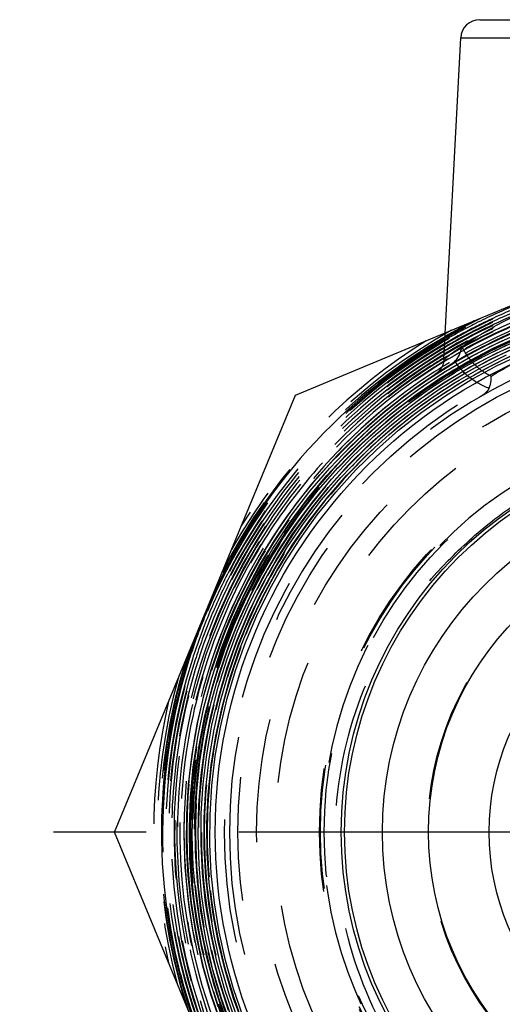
# Model space of a CAD drawing. Header units: millimetres. Extents: x 462.4 to 537.6, y 457.3 to 542.7.
# Tile 2 of 3: x 462.4 to 487.9, y 485.8 to 537.7. Entities that reach past the tile are written whole.
import ezdxf

# ---------------------------------------------------------------- set-up
doc = ezdxf.new("R2010")
doc.units = ezdxf.units.MM
doc.header["$LTSCALE"] = 65.185185
doc.linetypes.add('CENTER', pattern=[0.6, 0.375, -0.075, 0.075, -0.075])
doc.linetypes.add('HIDDEN', pattern=[0.2, 0.1, -0.1])
for name, color, linetype in [('ACHSEN_S', 7, 'CONTINUOUS'), ('FASEN', 7, 'CONTINUOUS'), ('KOERPER', 7, 'CONTINUOUS'), ('KONST.EL_MIT_GEO', 7, 'CONTINUOUS'), ('KURVEN', 7, 'CONTINUOUS')]:
    doc.layers.add(name, color=color, linetype=linetype)

msp = doc.modelspace()

# ---------------------------------------------------------------- linework, layer by layer
at = {"layer": 'ACHSEN_S', "color": 2, "linetype": 'CENTER'}
msp.add_line((537.559, 494.88), (462.441, 494.88), dxfattribs=at)
at = {"layer": 'FASEN', "color": 7, "linetype": 'Continuous'}
for radius in [28.75, 27.25]:
    msp.add_circle((500, 494.88), radius, dxfattribs=at)
at = {"layer": 'KOERPER', "color": 8, "linetype": 'HIDDEN'}
for radius in [28.75, 20.43]:
    msp.add_circle((500, 494.88), radius, dxfattribs=at)
at = {"layer": 'KOERPER', "color": 7, "linetype": 'Continuous'}
for radius in [18.43, 16]:
    msp.add_circle((500, 494.88), radius, dxfattribs=at)
at = {"layer": 'KOERPER', "color": 8, "linetype": 'HIDDEN'}
msp.add_arc((500, 494.88), 26.5, 180, 360, dxfattribs=at)
at = {"layer": 'KONST.EL_MIT_GEO', "color": 7, "linetype": 'Continuous'}
for p, q in [((486.699, 537.68), (496.801, 537.68)), ((484.812, 519.79), (485.7, 536.732)), ((485.7, 536.732), (497.8, 536.732)), ((476.977, 517.903), (484.885, 521.178)), ((467.441, 494.88), (476.977, 517.903)), ((476.977, 471.857), (467.441, 494.88))]:
    msp.add_line(p, q, dxfattribs=at)
at = {"layer": 'KONST.EL_MIT_GEO', "color": 8, "linetype": 'HIDDEN'}
for p, q in [((484.885, 521.178), (498.323, 526.745)), ((484.777, 519.849), (484.814, 519.872)), ((484.714, 519.378), (484.691, 519.363)), ((484.855, 519.717), (484.797, 519.681)), ((485.356, 519.188), (485.33, 519.173)), ((473.38, 508.435), (473.414, 508.502)), ((471.253, 494.934), (471.253, 494.88))]:
    msp.add_line(p, q, dxfattribs=at)
for points in [[(473.065, 484.754), (472.543, 486.274), (472.107, 487.82), (471.758, 489.389), (471.497, 490.974), (471.324, 492.571), (471.242, 494.176), (471.249, 495.782), (471.345, 497.386), (471.531, 498.981), (471.806, 500.564), (472.168, 502.129), (472.618, 503.671), (473.153, 505.185), (473.771, 506.667), (474.471, 508.113), (475.251, 509.517), (476.108, 510.875), (477.039, 512.183), (478.042, 513.437), (479.114, 514.633), (480.25, 515.767), (481.448, 516.837), (482.704, 517.837), (484.013, 518.766), (485.373, 519.62), (486.777, 520.397), (488.223, 521.094)], [(472.901, 485.67), (472.43, 487.2), (472.045, 488.753), (471.748, 490.326), (471.539, 491.912), (471.419, 493.508), (471.388, 495.107), (471.447, 496.706), (471.595, 498.299), (471.832, 499.882), (472.157, 501.448), (472.569, 502.994), (473.067, 504.514), (473.649, 506.004), (474.313, 507.459), (475.058, 508.875), (475.881, 510.247), (476.779, 511.57), (477.749, 512.842), (478.789, 514.057), (479.895, 515.212), (481.064, 516.303), (482.293, 517.327), (483.576, 518.281), (484.911, 519.161), (486.293, 519.966), (487.717, 520.692), (489.18, 521.337)], [(473.191, 485.304), (472.699, 486.819), (472.292, 488.36), (471.972, 489.922), (471.739, 491.499), (471.596, 493.086), (471.541, 494.678), (471.576, 496.272), (471.7, 497.86), (471.913, 499.44), (472.213, 501.004), (472.601, 502.55), (473.074, 504.071), (473.632, 505.563), (474.273, 507.022), (474.994, 508.443), (475.794, 509.82), (476.67, 511.151), (477.618, 512.431), (478.637, 513.656), (479.722, 514.821), (480.872, 515.924), (482.081, 516.961), (483.346, 517.928), (484.663, 518.824), (486.028, 519.643), (487.437, 520.386), (488.885, 521.048)], [(473.611, 484.617), (473.08, 486.106), (472.634, 487.622), (472.273, 489.161), (471.998, 490.718), (471.811, 492.287), (471.712, 493.864), (471.701, 495.445), (471.778, 497.023), (471.943, 498.595), (472.195, 500.155), (472.534, 501.698), (472.959, 503.22), (473.468, 504.716), (474.059, 506.181), (474.732, 507.61), (475.483, 509), (476.31, 510.346), (477.212, 511.643), (478.184, 512.888), (479.224, 514.077), (480.329, 515.206), (481.495, 516.271), (482.719, 517.27), (483.997, 518.198), (485.324, 519.054), (486.697, 519.834), (488.111, 520.537)], [(473.456, 485.476), (472.973, 486.975), (472.575, 488.498), (472.263, 490.041), (472.037, 491.598), (471.899, 493.166), (471.848, 494.739), (471.886, 496.313), (472.011, 497.882), (472.224, 499.441), (472.524, 500.986), (472.909, 502.512), (473.379, 504.013), (473.933, 505.486), (474.568, 506.926), (475.282, 508.328), (476.073, 509.688), (476.94, 511.001), (477.878, 512.264), (478.885, 513.473), (479.958, 514.623), (481.094, 515.711), (482.289, 516.734), (483.539, 517.689), (484.841, 518.572), (486.189, 519.382), (487.581, 520.114), (489.012, 520.768)], [(473.762, 485.083), (473.256, 486.567), (472.834, 488.077), (472.498, 489.608), (472.247, 491.156), (472.084, 492.715), (472.008, 494.28), (472.019, 495.848), (472.119, 497.412), (472.305, 498.968), (472.579, 500.512), (472.938, 502.037), (473.383, 503.54), (473.91, 505.015), (474.52, 506.459), (475.209, 507.866), (475.976, 509.233), (476.818, 510.554), (477.733, 511.826), (478.717, 513.045), (479.768, 514.207), (480.883, 515.308), (482.057, 516.345), (483.288, 517.315), (484.57, 518.214), (485.901, 519.04), (487.276, 519.79), (488.691, 520.462)], [(474.257, 484.652), (473.724, 486.115), (473.275, 487.606), (472.909, 489.119), (472.63, 490.651), (472.437, 492.195), (472.331, 493.748), (472.313, 495.305), (472.382, 496.86), (472.538, 498.409), (472.781, 499.946), (473.11, 501.467), (473.524, 502.967), (474.021, 504.442), (474.601, 505.886), (475.261, 507.295), (475.999, 508.665), (476.813, 509.991), (477.7, 511.27), (478.657, 512.496), (479.682, 513.667), (480.771, 514.778), (481.92, 515.826), (483.127, 516.808), (484.387, 517.721), (485.696, 518.561), (487.05, 519.326), (488.445, 520.014)], [(474.229, 485.152), (473.723, 486.618), (473.301, 488.11), (472.964, 489.623), (472.713, 491.152), (472.547, 492.694), (472.469, 494.242), (472.478, 495.792), (472.575, 497.339), (472.758, 498.878), (473.027, 500.404), (473.382, 501.913), (473.822, 503.399), (474.344, 504.858), (474.947, 506.286), (475.63, 507.677), (476.39, 509.027), (477.225, 510.333), (478.132, 511.589), (479.108, 512.792), (480.15, 513.939), (481.255, 515.025), (482.419, 516.047), (483.639, 517.002), (484.911, 517.886), (486.23, 518.698), (487.593, 519.434), (488.995, 520.092)], [(475.123, 507.363), (475.732, 508.506), (476.536, 509.846), (477.414, 511.138), (478.363, 512.379), (479.38, 513.565), (480.462, 514.692), (481.606, 515.756), (482.807, 516.755), (484.063, 517.684), (485.369, 518.541), (486.72, 519.324), (488.114, 520.03)], [(473.988, 484.921), (473.472, 486.394), (473.039, 487.895), (472.692, 489.417), (472.43, 490.956), (472.254, 492.507), (472.166, 494.066), (472.166, 495.627), (472.253, 497.185), (472.427, 498.736), (472.688, 500.275), (473.034, 501.797), (473.466, 503.297), (473.981, 504.77), (474.577, 506.212), (475.123, 507.363)]]:
    msp.add_lwpolyline(points, dxfattribs=at)
at = {"layer": 'KONST.EL_MIT_GEO', "color": 7, "linetype": 'Continuous'}
msp.add_lwpolyline([(484.812, 519.789), (484.804, 519.7), (484.788, 519.617), (484.766, 519.536), (484.738, 519.459), (484.704, 519.386), (484.665, 519.317), (484.622, 519.252), (484.574, 519.192), (484.524, 519.137), (484.47, 519.087), (484.414, 519.041), (484.358, 519.002)], dxfattribs=at)
at = {"layer": 'KONST.EL_MIT_GEO', "color": 8, "linetype": 'HIDDEN'}
for radius in [26.761, 26.052, 25.068, 24.065, 21.75, 21.698, 21.5, 16.043]:
    msp.add_circle((500, 494.88), radius, dxfattribs=at)
at = {"layer": 'KONST.EL_MIT_GEO', "color": 7, "linetype": 'Continuous'}
for radius in [20.6, 20.43]:
    msp.add_circle((500, 494.88), radius, dxfattribs=at)
for centre, radius, start, end in [((486.699, 536.68), 1, 89.9999, 177), ((500, 494.88), 30.081, 120.2004, 59.7996)]:
    msp.add_arc(centre, radius, start, end, dxfattribs=at)
at = {"layer": 'KONST.EL_MIT_GEO', "color": 8, "linetype": 'HIDDEN'}
for centre, radius, start, end in [((499.987, 494.854), 29.842, 89.9756, 216.6797), ((500, 494.88), 30.081, 93.0218, 120.2004), ((499.978, 494.866), 29.367, 89.9575, 153.3097), ((499.976, 494.873), 29.391, 92.8405, 121.0374), ((500, 494.88), 28.75, 91.0878, 122.9611), ((499.979, 494.866), 29.245, 106.0695, 121.235), ((500.028, 494.753), 29.213, 106.0939, 120.9591), ((500.026, 494.759), 28.992, 106.0835, 120.9624), ((500.025, 494.761), 28.837, 106.4735, 120.9648), ((499.973, 494.878), 30.001, 112.4488, 116.7221), ((499.973, 494.879), 29.846, 112.4468, 116.7301), ((499.983, 494.862), 30.142, 115.8356, 153.5904), ((499.995, 494.835), 29.587, 112.4447, 120.8285), ((500.025, 494.76), 28.684, 106.0793, 120.9668), ((500.028, 494.755), 28.536, 106.0707, 120.9584), ((500.025, 494.761), 28.376, 106.0848, 120.9789), ((499.973, 494.878), 29.693, 112.4952, 116.7206), ((500, 494.88), 26.5, 0, 180), ((499.988, 494.852), 29.723, 116.723, 121.34), ((499.991, 494.845), 29.884, 117.2936, 120.4348), ((499.99, 494.848), 30.035, 116.7241, 120.2431), ((499.979, 494.869), 30.165, 116.7227, 120.0553), ((499.983, 494.86), 29.867, 116.7309, 117.2934), ((499.983, 494.862), 30.173, 120.055, 152.8112), ((499.982, 494.862), 30.295, 119.1674, 150.5305), ((500, 494.88), 28.348, 113.8228, 284.4031), ((499.983, 494.862), 30.019, 120.2451, 152.8107), ((499.983, 494.862), 29.866, 120.4375, 152.824), ((500, 494.88), 30.494, 121.9353, 148.0647), ((500.433, 498.628), 26.302, 123.9248, 126.4336), ((499.747, 494.841), 28.282, 113.3212, 120.5847), ((499.995, 494.854), 29.418, 121.3376, 216.6673), ((499.984, 494.861), 29.559, 121.3266, 157.4621), ((499.983, 494.861), 29.712, 121.3426, 152.8001), ((499.979, 494.866), 29.552, 120.8328, 121.3239), ((499.959, 494.899), 29.207, 121.3208, 121.6834), ((499.978, 494.867), 29.397, 121.0349, 121.3236), ((499.967, 494.886), 29.068, 120.9901, 121.3247), ((499.983, 494.861), 29.251, 122.9147, 153.3054), ((499.983, 494.861), 29.097, 122.9188, 153.3042), ((499.967, 494.887), 29.22, 121.6836, 122.9148), ((499.961, 494.896), 29.056, 122.0188, 122.9189), ((499.992, 494.847), 28.899, 121.9693, 122.9144), ((499.972, 494.877), 28.71, 121.3116, 122.9125), ((499.958, 494.901), 29.05, 121.4598, 122.0187), ((499.987, 494.856), 28.889, 121.3336, 121.9158), ((499.985, 494.859), 28.579, 120.9994, 122.027), ((499.983, 494.863), 28.881, 120.9948, 121.3336), ((499.983, 494.859), 28.731, 120.9928, 121.3117), ((499.988, 494.858), 28.888, 122.9183, 179.9549), ((499.988, 494.857), 28.735, 122.9179, 179.8479), ((499.988, 494.858), 28.581, 122.9132, 179.956), ((499.984, 494.86), 28.27, 121.0089, 161.4095), ((499.992, 494.848), 28.591, 122.027, 122.9094), ((499.73, 494.871), 28.248, 120.6493, 122.5062), ((499.967, 494.885), 28.393, 120.989, 122.7973), ((499.808, 494.775), 28.372, 122.5348, 172.0628), ((499.986, 494.859), 28.425, 122.8005, 165.4622), ((499.984, 494.861), 27.961, 124.8825, 153.3031), ((500.369, 495.095), 20.821, 103.073, 137.435), ((500.003, 494.89), 21.57, 118.2734, 211.7872), ((500, 494.852), 30.039, 152.8094, 157.1383), ((499.986, 494.859), 29.87, 152.9675, 157.4562), ((500.007, 494.849), 29.739, 152.7997, 157.4648), ((500.015, 494.856), 29.405, 153.3237, 269.9716), ((500.002, 494.854), 29.271, 153.3095, 216.6767), ((500.003, 494.854), 29.118, 153.309, 220.6559), ((500.011, 494.85), 30.05, 157.4538, 162.737), ((499.946, 494.876), 29.98, 157.14, 157.4519), ((500, 494.855), 29.576, 157.4629, 202.442), ((500.019, 494.847), 29.904, 157.4585, 162.1843), ((500.004, 494.853), 29.734, 157.7361, 162.1936), ((499.946, 494.875), 29.673, 157.4666, 157.7343), ((500.001, 494.855), 30.161, 161.4127, 198.0885), ((500.001, 494.855), 30.192, 162.1915, 197.3859), ((500, 494.855), 30.038, 162.7395, 201.923), ((500, 494.855), 29.884, 162.1879, 197.3814), ((500, 494.855), 29.73, 162.1951, 197.0043), ((500, 494.855), 30.315, 164.4713, 195.2394), ((500, 494.88), 30.494, 166.9353, 193.0647), ((500.005, 494.855), 28.445, 165.4636, 216.6585), ((500.041, 494.739), 28.608, 172.0564, 220.4249), ((500, 494.88), 28.548, 172.325, 313.5988), ((500.009, 494.856), 28.91, 179.9528, 220.7247), ((500, 494.855), 28.747, 179.9497, 219.3687), ((500.008, 494.856), 28.602, 179.9536, 218.0127), ((500.03, 494.863), 29.761, 197.0014, 197.3673), ((500.032, 494.865), 29.918, 197.3823, 201.9343), ((500.012, 494.858), 29.743, 197.3684, 202.4666)]:
    msp.add_arc(centre, radius, start, end, dxfattribs=at)
for points, knots in [([(528.114, 505.611), (529.24, 502.655), (530.559, 496.34), (529.485, 486.757), (525.481, 477.977), (518.939, 470.884), (510.512, 466.182), (501.039, 464.343), (491.465, 465.55), (482.745, 469.683), (475.75, 476.33), (471.179, 484.829), (469.489, 494.33), (470.85, 503.883), (475.127, 512.534), (481.895, 519.415), (490.464, 523.838), (496.837, 524.851), (500, 524.848)], [0, 0, 0, 0, 0.062501, 0.125002, 0.187503, 0.250003, 0.312504, 0.375004, 0.437504, 0.500004, 0.562504, 0.625004, 0.687504, 0.750003, 0.812503, 0.875002, 0.937501, 1, 1, 1, 1]), ([(500, 524.541), (498.059, 524.542), (494.167, 524.162), (488.56, 522.464), (483.391, 519.703), (478.861, 515.986), (475.144, 511.457), (472.382, 506.288), (470.682, 500.681), (470.109, 494.849), (470.685, 489.018), (472.386, 483.411), (475.149, 478.244), (478.867, 473.714), (483.395, 469.996), (488.563, 467.233), (494.167, 465.529), (498.059, 465.143), (500, 465.142)], [0, 0, 0, 0, 0.062501, 0.125, 0.187501, 0.250001, 0.312502, 0.375002, 0.437501, 0.500001, 0.562501, 0.625, 0.6875, 0.75, 0.8125, 0.875, 0.937498, 1, 1, 1, 1]), ([(500, 524.387), (498.069, 524.389), (494.197, 524.01), (488.62, 522.321), (483.477, 519.574), (478.971, 515.877), (475.273, 511.371), (472.525, 506.229), (470.834, 500.651), (470.264, 494.849), (470.836, 489.048), (472.529, 483.47), (475.278, 478.33), (478.976, 473.824), (483.481, 470.125), (488.622, 467.376), (494.198, 465.681), (498.069, 465.297), (500, 465.296)], [0, 0, 0, 0, 0.062501, 0.125, 0.187501, 0.250001, 0.312502, 0.375002, 0.437501, 0.500001, 0.562501, 0.625, 0.6875, 0.75, 0.8125, 0.875, 0.937498, 1, 1, 1, 1]), ([(500, 524.079), (498.089, 524.081), (494.257, 523.707), (488.738, 522.035), (483.649, 519.317), (479.19, 515.658), (475.53, 511.199), (472.811, 506.111), (471.138, 500.59), (470.573, 494.849), (471.14, 489.109), (472.815, 483.589), (475.535, 478.502), (479.195, 474.042), (483.653, 470.382), (488.741, 467.662), (494.258, 465.984), (498.089, 465.605), (500, 465.603)], [0, 0, 0, 0, 0.062502, 0.125001, 0.187502, 0.250002, 0.312502, 0.375002, 0.437501, 0.500001, 0.562501, 0.625, 0.6875, 0.75, 0.8125, 0.875, 0.937498, 1, 1, 1, 1]), ([(477.186, 477.872), (478.96, 475.489), (483.29, 471.254), (491.406, 467.242), (500.372, 465.931), (509.302, 467.456), (517.324, 471.665), (523.654, 478.147), (527.672, 486.266), (528.987, 495.23), (527.471, 504.161), (523.273, 512.189), (516.803, 518.53), (508.692, 522.566), (499.733, 523.905), (490.797, 522.417), (482.755, 518.247), (476.389, 511.802), (472.317, 503.709), (470.936, 494.757), (472.378, 485.814), (476.503, 477.748), (482.909, 471.344), (490.975, 467.221), (499.918, 465.778), (508.871, 467.155), (516.967, 471.217), (523.423, 477.571), (527.615, 485.601), (529.137, 494.531), (527.844, 503.496), (523.861, 511.631), (517.574, 518.152), (509.589, 522.428), (500.677, 524.049), (491.698, 522.858), (483.516, 518.972), (476.919, 512.765), (472.542, 504.835), (470.805, 495.946), (471.874, 486.952), (475.646, 478.717), (481.758, 472.032), (489.622, 467.539), (498.484, 465.667), (507.493, 466.596), (515.787, 470.236), (522.571, 476.237), (527.195, 484.025), (529.219, 492.853), (528.449, 501.877), (524.959, 510.235), (519.084, 517.127), (511.385, 521.898), (502.598, 524.091), (493.561, 523.498), (485.135, 520.177), (478.124, 514.444), (473.194, 506.847), (470.815, 498.109), (471.211, 489.061), (474.345, 480.565), (479.918, 473.426), (487.402, 468.324), (496.075, 465.74), (502.128, 465.865), (505.054, 466.381)], [0, 0, 0, 0, 0.015624, 0.031248, 0.046872, 0.062496, 0.07812, 0.093744, 0.109368, 0.124992, 0.140616, 0.156241, 0.171865, 0.187489, 0.203114, 0.218738, 0.234362, 0.249987, 0.265611, 0.281236, 0.29686, 0.312485, 0.328109, 0.343734, 0.359359, 0.374983, 0.390608, 0.406233, 0.421858, 0.437483, 0.453108, 0.468732, 0.484357, 0.499982, 0.515607, 0.531232, 0.546858, 0.562483, 0.578108, 0.593733, 0.609358, 0.624984, 0.640609, 0.656234, 0.67186, 0.687485, 0.70311, 0.718736, 0.734361, 0.749987, 0.765612, 0.781238, 0.796864, 0.812489, 0.828115, 0.843741, 0.859367, 0.874992, 0.890618, 0.906244, 0.92187, 0.937496, 0.953122, 0.968748, 0.984374, 1, 1, 1, 1]), ([(475.003, 507.423), (473.691, 504.815), (471.879, 499.143), (471.933, 490.243), (474.735, 481.788), (480.013, 474.616), (487.249, 469.424), (495.735, 466.723), (504.64, 466.775), (513.094, 469.574), (520.271, 474.846), (525.471, 482.075), (528.186, 490.556), (528.153, 499.462), (525.375, 507.922), (520.124, 515.115), (512.912, 520.338), (504.442, 523.085), (495.537, 523.09), (487.064, 520.351), (479.845, 515.137), (474.582, 507.954), (471.785, 499.501), (471.724, 490.596), (474.405, 482.105), (479.567, 474.849), (486.709, 469.532), (495.14, 466.667), (504.043, 466.531), (512.558, 469.136), (519.861, 474.23), (525.247, 481.32), (528.198, 489.721), (528.428, 498.622), (525.917, 507.164), (520.907, 514.525), (513.882, 519.995), (505.518, 523.048), (496.621, 523.391), (488.046, 520.992), (480.619, 516.083), (475.052, 509.134), (471.879, 500.815), (471.404, 491.925), (473.672, 483.315), (478.465, 475.812), (485.323, 470.134), (493.588, 466.825), (502.469, 466.2), (511.116, 468.319), (518.703, 472.978), (524.504, 479.732), (527.966, 487.934), (528.759, 496.801), (526.808, 505.488), (522.3, 513.165), (515.665, 519.101), (507.536, 522.731), (498.688, 523.71), (489.962, 521.946), (482.189, 517.607), (476.106, 511.106), (472.293, 503.063), (471.11, 494.238), (472.665, 485.479), (475.443, 480.215), (477.186, 477.872)], [0, 0, 0, 0, 0.015624, 0.031248, 0.046872, 0.062496, 0.07812, 0.093744, 0.109368, 0.124992, 0.140616, 0.15624, 0.171865, 0.187489, 0.203113, 0.218738, 0.234362, 0.249986, 0.265611, 0.281235, 0.29686, 0.312485, 0.328109, 0.343734, 0.359358, 0.374983, 0.390608, 0.406233, 0.421857, 0.437482, 0.453107, 0.468732, 0.484357, 0.499982, 0.515607, 0.531232, 0.546857, 0.562482, 0.578108, 0.593733, 0.609358, 0.624983, 0.640609, 0.656234, 0.671859, 0.687485, 0.70311, 0.718736, 0.734361, 0.749987, 0.765612, 0.781238, 0.796863, 0.812489, 0.828115, 0.843741, 0.859366, 0.874992, 0.890618, 0.906244, 0.92187, 0.937496, 0.953122, 0.968748, 0.984374, 1, 1, 1, 1]), ([(479.447, 476.555), (481.138, 474.654), (484.097, 472.139), (488.589, 469.711), (493.375, 467.924), (499.753, 466.966), (506.149, 467.8), (510.969, 469.493), (515.509, 471.834), (520.508, 475.913), (524.925, 482.255), (527.437, 489.566), (527.85, 497.285), (526.133, 504.822), (522.418, 511.601), (516.989, 517.104), (510.261, 520.911), (502.748, 522.731), (495.024, 522.428), (487.678, 520.023), (481.269, 515.701), (476.286, 509.792), (473.107, 502.746), (471.974, 495.1), (472.973, 487.435), (476.027, 480.334), (480.904, 474.338), (487.233, 469.9), (494.532, 467.357), (502.249, 466.903), (509.796, 468.571), (516.603, 472.233), (522.153, 477.613), (526.026, 484.302), (527.93, 491.793), (527.721, 499.52), (525.416, 506.897), (521.188, 513.368), (515.359, 518.443), (508.368, 521.74), (500.744, 523.01), (493.062, 522.158), (485.901, 519.249), (479.802, 514.502), (475.222, 508.275), (472.508, 501.038), (471.862, 493.337), (473.333, 485.749), (476.81, 478.846), (482.03, 473.147), (488.602, 469.079), (496.031, 466.947), (503.76, 466.911), (511.208, 468.974), (517.818, 472.979), (523.094, 478.627), (526.641, 485.493), (528.195, 493.064), (527.638, 500.773), (525.015, 508.042), (520.52, 514.329), (514.493, 519.164), (508.555, 521.685), (503.545, 522.679), (498.446, 522.983), (492.066, 522.046), (486.18, 519.412), (482.04, 516.419), (478.347, 512.894), (476.146, 509.696), (475.003, 507.423)], [0, 0, 0, 0, 0.015622, 0.023452, 0.031282, 0.046904, 0.062525, 0.070355, 0.078185, 0.093807, 0.109429, 0.125051, 0.140673, 0.156296, 0.171918, 0.18754, 0.203162, 0.218784, 0.234406, 0.250029, 0.265651, 0.281273, 0.296896, 0.312518, 0.32814, 0.343763, 0.359385, 0.375008, 0.39063, 0.406253, 0.421875, 0.437498, 0.45312, 0.468743, 0.484366, 0.499988, 0.515611, 0.531234, 0.546856, 0.562479, 0.578102, 0.593725, 0.609348, 0.624971, 0.640593, 0.656216, 0.671839, 0.687462, 0.703085, 0.718708, 0.734331, 0.749954, 0.765577, 0.781201, 0.796824, 0.812447, 0.82807, 0.843693, 0.859316, 0.87494, 0.890563, 0.906186, 0.92181, 0.92964, 0.93747, 0.953093, 0.968716, 0.976547, 0.984376, 1, 1, 1, 1]), ([(488.991, 521.769), (487.449, 521.139), (484.466, 519.609), (480.456, 516.585), (477.022, 512.918), (474.268, 508.716), (472.274, 504.104), (470.71, 497.609), (470.89, 489.128), (473.936, 481.21), (477.843, 475.792), (481.434, 472.277), (485.573, 469.43), (490.139, 467.334), (494.994, 466.049), (498.334, 465.758), (500, 465.757)], [0, 0, 0, 0, 0.062559, 0.125115, 0.187674, 0.250232, 0.312789, 0.375347, 0.499999, 0.624652, 0.68721, 0.749768, 0.812326, 0.874885, 0.93744, 1, 1, 1, 1]), ([(491.75, 521.061), (491.34, 520.913), (489.804, 520.308), (488.338, 519.532), (487.311, 518.884)], [0, 0, 0, 0, 0.264169, 1, 1, 1, 1]), ([(487.311, 518.884), (486.97, 519.048), (486.352, 519.502), (485.924, 520.127), (485.754, 520.452)], [0, 0, 0, 0, 0.507436, 1, 1, 1, 1]), ([(487.289, 519.429), (485.665, 518.59), (482.575, 516.583), (478.633, 512.722), (475.528, 508.157), (473.385, 503.07), (472.287, 497.661), (472.278, 492.141), (473.358, 486.728), (475.483, 481.633), (478.572, 477.058), (482.501, 473.181), (487.117, 470.154), (492.238, 468.096), (497.665, 467.087), (503.185, 467.167), (508.579, 468.331), (511.956, 469.803), (513.552, 470.695)], [0, 0, 0, 0, 0.0625, 0.124999, 0.187499, 0.249999, 0.312499, 0.374999, 0.437499, 0.499999, 0.562499, 0.624999, 0.687499, 0.749999, 0.812499, 0.874999, 0.9375, 1, 1, 1, 1]), ([(487.189, 518.249), (486.816, 518.391), (486.128, 518.781), (485.601, 519.366), (485.387, 519.676)], [0, 0, 0, 0, 0.514601, 1, 1, 1, 1]), ([(487.189, 518.249), (487.21, 518.295), (487.286, 518.499), (487.312, 518.719), (487.311, 518.884)], [0, 0, 0, 0, 0.234861, 1, 1, 1, 1]), ([(485.618, 518.671), (484.044, 517.721), (481.077, 515.503), (477.377, 511.367), (474.564, 506.581), (472.751, 501.335), (472.008, 495.834), (472.365, 490.294), (473.807, 484.934), (476.277, 479.963), (479.679, 475.577), (483.879, 471.947), (488.711, 469.216), (493.987, 467.49), (499.499, 466.838), (505.032, 467.284), (510.368, 468.809), (513.659, 470.51), (515.201, 471.511)], [0, 0, 0, 0, 0.0625, 0.124999, 0.187499, 0.249999, 0.312499, 0.374999, 0.437499, 0.499999, 0.562499, 0.624999, 0.687499, 0.749999, 0.812499, 0.874999, 0.9375, 1, 1, 1, 1]), ([(487.189, 518.249), (487.144, 518.149), (486.981, 517.98), (486.794, 517.855), (486.693, 517.796)], [0, 0, 0, 0, 0.483742, 1, 1, 1, 1]), ([(485.034, 509.179), (485.761, 509.919), (487.306, 511.316), (490.755, 513.632), (493.702, 514.786), (495.718, 515.253)], [0, 0, 0, 0, 0.250349, 0.500671, 1, 1, 1, 1]), ([(482.08, 483.783), (480.905, 485.741), (479.183, 490.074), (478.841, 497.034), (480.76, 503.732), (483.435, 507.552), (485.034, 509.179)], [0, 0, 0, 0, 0.250074, 0.500135, 0.750112, 1, 1, 1, 1])]:
    msp.add_open_spline(points, degree=3, knots=knots, dxfattribs=at)
at = {"layer": 'KONST.EL_MIT_GEO', "color": 7, "linetype": 'Continuous'}
msp.add_open_spline([(484.812, 519.789), (484.816, 519.787), (484.823, 519.799), (484.836, 519.805), (484.861, 519.826), (484.904, 519.856), (484.97, 519.904), (485.054, 519.965), (485.198, 520.069), (485.419, 520.224), (485.727, 520.436), (486.09, 520.676), (486.502, 520.939), (487.132, 521.323), (488.01, 521.819), (489.164, 522.396), (490.421, 522.94), (491.3, 523.261), (491.75, 523.411)], degree=3, knots=[0, 0, 0, 0, 0.001525, 0.00342, 0.006061, 0.013553, 0.023941, 0.037114, 0.052939, 0.092001, 0.13998, 0.19572, 0.258191, 0.326463, 0.477351, 0.643069, 0.818937, 1, 1, 1, 1], dxfattribs=at)
at = {"layer": 'KONST.EL_MIT_GEO', "color": 8, "linetype": 'HIDDEN'}
for points in [[(485.387, 519.676), (485.589, 519.878), (485.716, 520.169), (485.754, 520.452)], [(485.387, 519.676), (485.324, 519.612), (485.251, 519.558), (485.174, 519.512)]]:
    msp.add_open_spline(points, degree=3, dxfattribs=at)
at = {"layer": 'KURVEN', "color": 40, "linetype": 'Continuous'}
msp.add_line((516, 494.88), (484, 494.88), dxfattribs=at)
for radius in [16, 12.8]:
    msp.add_circle((500, 494.88), radius, dxfattribs=at)

doc.saveas('drawing.dxf')
